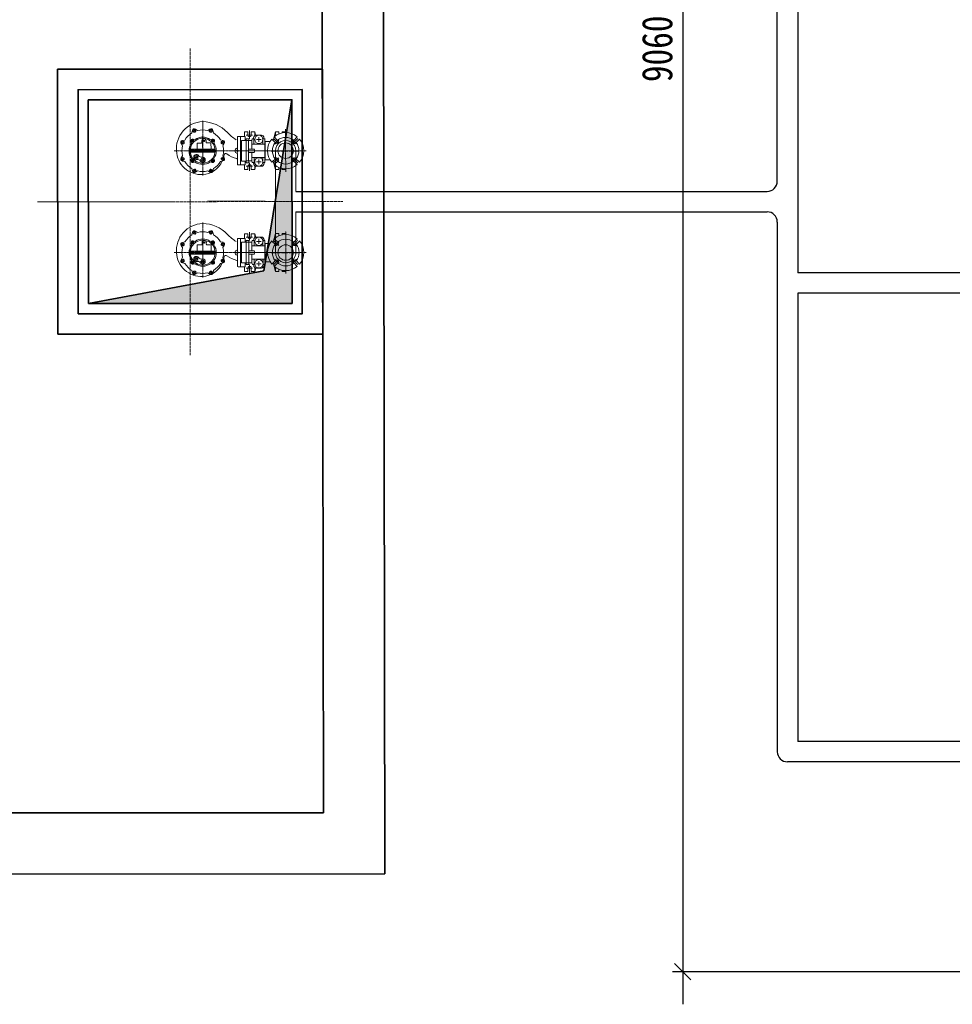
# Model space of a CAD drawing. Header units: millimetres. Extents: x 2842173 to 10151342, y -218675 to 375325.
# Tile 58 of 105: x 2851903 to 2856480, y 199435 to 204268. Entities that reach past the tile are written whole.
import ezdxf

# ---------------------------------------------------------------- set-up
doc = ezdxf.new("R2010")
doc.units = ezdxf.units.MM
for name, pattern in [('CENTER', [50.8, 31.75, -6.35, 6.35, -6.35]), ('EB_DASHDOT_1_1_1_1_1_1_1_1_1_1_1_1_1', [16, 13, -1, 1, -1]), ('EB_DASHDOT_1_1_1_1_1_1_1_1_1_1_1_1_1_1_1_1_1_1_1_1', [16, 13, -1, 1, -1]), ('点画线', [18, 12, -2, 2, -2])]:
    doc.linetypes.add(name, pattern=pattern)
doc.layers.get('Defpoints').update_dxf_attribs({"color": 255})
for name, color, linetype, lineweight in [('L1', 7, 'Continuous', 18), ('L2', 7, 'EB_DASHDOT_1_1_1_1_1_1_1_1_1_1_1_1_1_1_1_1_1_1_1_1', 0), ('L3', 3, 'EB_DASHDOT_1_1_1_1_1_1_1_1_1_1_1_1_1_1_1_1_1_1_1_1', 0), ('L6', 1, 'Continuous', 18), ('中心线', 1, 'CENTER', 25), ('中心线层', 1, '点画线', 18), ('粗实线层', 7, 'Continuous', 35), ('粗实线层_1', 7, 'Continuous', 35), ('金属管件', 2, 'Continuous', 18)]:
    doc.layers.add(name, color=color, linetype=linetype, lineweight=lineweight)
doc.styles.add('宋体', font='txt', dxfattribs={"width": 0.8})
doc.dimstyles.new('新', dxfattribs={"dimtxt": 150, "dimasz": 80, "dimexe": 50, "dimexo": 100, "dimgap": 50, "dimtad": 1, "dimdec": 0, "dimtxsty": '宋体', "dimblk": 'OBLIQUE', "dimcen": 2.5, "dimdle": 160, "dimclrd": 3, "dimadec": 0, "dimazin": 0, "dimtfac": 1, "dimtdec": 0, "dimtmove": 1, "dimatfit": 3, "dimfxl": 1, "dimtolj": 1, "dimarcsym": 0})

# ---------------------------------------------------------------- blocks, each defined once
blk = doc.blocks.new('*X37')
at = {"layer": '粗实线层'}
blk.add_hatch(color=256, dxfattribs=at).paths.add_polyline_path([(-1000, -1000), (-1000, -118.2), (-1000, 0), (0, 0), (-839.4, -138.5)], flags=0)
at = {"layer": '中心线层'}
for p, q in [((-500, -1249.5), (-500, 249.5)), ((-1253.4, -500), (253.4, -500))]:
    blk.add_line(p, q, dxfattribs=at)
at = {"layer": '粗实线层'}
for p, q in [((-839.4, -138.5), (0, 0)), ((-1000, -1000), (-839.4, -138.5))]:
    blk.add_line(p, q, dxfattribs=at)
for points in [[(-1150, -1150), (-1150, 150), (150, 150), (150, -1150), (-1150, -1150)], [(-1050, -1050), (-1050, 50), (50, 50), (50, -1050), (-1050, -1050)], [(-1000, -1000), (-1000, 0), (0, 0), (0, -1000), (-1000, -1000)]]:
    blk.add_lwpolyline(points, dxfattribs=at)
blk = doc.blocks.new('*X42')
at = {"layer": 'L1'}
blk.add_lwpolyline([(-1, -18), (3.8, -12), (1.1, -5.1), (-6.6, -4.2), (-11.5, -10.2), (-8.7, -17.1), (-1, -18)], dxfattribs=at)
blk.add_circle((-3.8, -11.1), 6.54, dxfattribs=at)
at = {"layer": 'L3'}
for p, q in [((3.3, -8.2), (-11, -14)), ((-0.7, -18.8), (-7.1, -2.9))]:
    blk.add_line(p, q, dxfattribs=at)
blk = doc.blocks.new('*X41')
at = {"layer": 'L1'}
blk.add_blockref('*X42', (11.5, 18.8), dxfattribs=at)
blk = doc.blocks.new('*X44')
at = {"layer": 'L1'}
blk.add_lwpolyline([(12, -13.4), (11.2, -5.8), (4.4, -2.9), (-1.7, -7.6), (-0.9, -15.3), (5.9, -18.2), (12, -13.4)], dxfattribs=at)
blk.add_circle((5.1, -10.5), 6.54, dxfattribs=at)
at = {"layer": 'L3'}
for p, q in [((12.8, -13.8), (-3, -7.1)), ((8.1, -3.5), (2.1, -17.7))]:
    blk.add_line(p, q, dxfattribs=at)
blk = doc.blocks.new('*X43')
at = {"layer": 'L1'}
blk.add_blockref('*X44', (-5.2, 21.4), dxfattribs=at)
blk = doc.blocks.new('*X46')
at = {"layer": 'L1'}
blk.add_lwpolyline([(18, -1), (12, 3.8), (5.1, 1.1), (4.2, -6.6), (10.2, -11.5), (17.1, -8.7), (18, -1)], dxfattribs=at)
blk.add_circle((11.1, -3.8), 6.54, dxfattribs=at)
at = {"layer": 'L3'}
for p, q in [((8.2, 3.3), (14, -11)), ((18.8, -0.7), (2.9, -7.1))]:
    blk.add_line(p, q, dxfattribs=at)
blk = doc.blocks.new('*X45')
at = {"layer": 'L1'}
blk.add_blockref('*X46', (-18.8, 11.5), dxfattribs=at)
blk = doc.blocks.new('*X48')
at = {"layer": 'L1'}
blk.add_lwpolyline([(13.4, 12), (5.8, 11.2), (2.9, 4.4), (7.6, -1.7), (15.3, -0.9), (18.2, 5.9), (13.4, 12)], dxfattribs=at)
blk.add_circle((10.5, 5.1), 6.54, dxfattribs=at)
at = {"layer": 'L3'}
for p, q in [((3.5, 8.1), (17.7, 2.1)), ((13.8, 12.8), (7.1, -3))]:
    blk.add_line(p, q, dxfattribs=at)
blk = doc.blocks.new('*X47')
at = {"layer": 'L1'}
blk.add_blockref('*X48', (-21.4, -5.2), dxfattribs=at)
blk = doc.blocks.new('*X50')
at = {"layer": 'L1'}
blk.add_lwpolyline([(-13.4, -12), (-5.8, -11.2), (-2.9, -4.4), (-7.6, 1.7), (-15.3, 0.9), (-18.2, -5.9), (-13.4, -12)], dxfattribs=at)
blk.add_circle((-10.5, -5.1), 6.54, dxfattribs=at)
at = {"layer": 'L3'}
for p, q in [((-13.8, -12.8), (-7.1, 3)), ((-3.5, -8.1), (-17.7, -2.1))]:
    blk.add_line(p, q, dxfattribs=at)
blk = doc.blocks.new('*X49')
at = {"layer": 'L1'}
blk.add_blockref('*X50', (21.4, 5.2), dxfattribs=at)
blk = doc.blocks.new('*X52')
at = {"layer": 'L1'}
blk.add_lwpolyline([(-18, 1), (-12, -3.8), (-5.1, -1.1), (-4.2, 6.6), (-10.2, 11.5), (-17.1, 8.7), (-18, 1)], dxfattribs=at)
blk.add_circle((-11.1, 3.8), 6.54, dxfattribs=at)
at = {"layer": 'L3'}
for p, q in [((-18.8, 0.7), (-2.9, 7.1)), ((-8.2, -3.3), (-14, 11))]:
    blk.add_line(p, q, dxfattribs=at)
blk = doc.blocks.new('*X51')
at = {"layer": 'L1'}
blk.add_blockref('*X52', (18.8, -11.5), dxfattribs=at)
blk = doc.blocks.new('*X54')
at = {"layer": 'L1'}
blk.add_lwpolyline([(-12, 13.4), (-11.2, 5.8), (-4.4, 2.9), (1.7, 7.6), (0.9, 15.3), (-5.9, 18.2), (-12, 13.4)], dxfattribs=at)
blk.add_circle((-5.1, 10.5), 6.54, dxfattribs=at)
at = {"layer": 'L3'}
for p, q in [((-12.8, 13.8), (3, 7.1)), ((-8.1, 3.5), (-2.1, 17.7))]:
    blk.add_line(p, q, dxfattribs=at)
blk = doc.blocks.new('*X53')
at = {"layer": 'L1'}
blk.add_blockref('*X54', (5.2, -21.4), dxfattribs=at)
blk = doc.blocks.new('*X56')
at = {"layer": 'L1'}
blk.add_lwpolyline([(1, 18), (-3.8, 12), (-1.1, 5.1), (6.6, 4.2), (11.5, 10.2), (8.7, 17.1), (1, 18)], dxfattribs=at)
blk.add_circle((3.8, 11.1), 6.54, dxfattribs=at)
at = {"layer": 'L3'}
for p, q in [((-3.3, 8.2), (11, 14)), ((0.7, 18.8), (7.1, 2.9))]:
    blk.add_line(p, q, dxfattribs=at)
blk = doc.blocks.new('*X55')
at = {"layer": 'L1'}
blk.add_blockref('*X56', (-11.5, -18.8), dxfattribs=at)
blk = doc.blocks.new('*X40')
at = {"layer": 'L1'}
for p, q in [((121.9, -4.9), (52.3, -4.9)), ((52.3, -4.9), (52.3, -17.5)), ((54.8, -20.1), (106.9, -20.1)), ((121.9, -4.9), (191.6, -4.9)), ((179.5, -20.1), (136.9, -20.1)), ((179.5, -20.1), (189.1, -20.1)), ((191.6, -4.9), (191.6, -17.5)), ((69.2, -103.1), (71.6, -91.1)), ((97.3, -91.5), (87.2, -84.7)), ((146.5, -91.5), (156.7, -84.7)), ((174.6, -103.1), (172.3, -91.1)), ((34.4, -137.9), (22.4, -140.3)), ((209.5, -137.9), (221.4, -140.3)), ((22.8, -166), (16, -155.9)), ((221.1, -166), (227.9, -155.9)), ((22.8, -215.3), (16, -225.4)), ((34.4, -243.4), (22.4, -241)), ((209.5, -243.4), (221.4, -241)), ((221.1, -215.3), (227.9, -225.4)), ((69.2, -278.2), (71.6, -290.1)), ((97.3, -289.8), (87.2, -296.6)), ((146.5, -289.8), (156.7, -296.6)), ((174.6, -278.2), (172.3, -290.1))]:
    blk.add_line(p, q, dxfattribs=at)
blk.add_circle((121.9, -20.1), 3.38, dxfattribs=at)
for centre, radius, start, end in [((54.8, -17.5), 2.53, 180, 270), ((79.7, -24.3), 4.22, 11.4108, 71.9104), ((194.8, -1.1), 113.2, 191.4108, 218.8259), ((106.9, -22.6), 2.53, 9.5941, 90), ((121.9, -20.1), 12.7, 189.5941, 350.4059), ((136.9, -22.6), 2.53, 90, 170.4059), ((380.7, 107.8), 244.9, 213.2996, 226.284), ((189.1, -17.5), 2.53, 270, 360), ((117, -196.9), 112.3, 114.241, 176.624), ((81.5, -93.1), 10.1, 56.2349, 168.7651), ((117, -196.9), 112.3, 98.0835, 103.2099), ((121.9, -190.6), 102.2, 76.0551, 103.9449), ((100.1, -77.3), 8.44, 278.0835, 38.8259), ((162.3, -93.1), 10.1, 11.2349, 123.7651), ((92.4, -193.7), 172.3, 1.0468, 46.284), ((24.4, -150.2), 10.1, 101.2349, 213.7651), ((121.9, -190.6), 102.2, 121.0551, 148.9449), ((121.9, -190.6), 102.2, 31.0551, 58.9449), ((219.4, -150.2), 10.1, 326.2349, 78.7651), ((127.2, -197.1), 122.4, 176.7838, 267.3846), ((121.9, -190.6), 102.2, 166.0551, 193.9449), ((130.8, -185.8), 134, 264.9439, 357.8179), ((121.9, -190.6), 102.2, 346.0551, 13.9449), ((24.4, -231), 10.1, 146.2349, 258.7651), ((219.4, -231), 10.1, 281.2349, 33.7651), ((121.9, -190.6), 102.2, 211.0551, 238.9449), ((121.9, -190.6), 102.2, 256.0551, 283.9449), ((121.9, -190.6), 102.2, 301.0551, 328.9449), ((81.5, -288.2), 10.1, 191.2349, 303.7651), ((162.3, -288.2), 10.1, 236.2349, 348.7651)]:
    blk.add_arc(centre, radius, start, end, dxfattribs=at)
at = {"layer": 'L3'}
for p, q in [((112.5, -20.1), (132.8, -20.1)), ((121.9, 0), (121.9, -330.5)), ((0, -190.6), (270.4, -190.6))]:
    blk.add_line(p, q, dxfattribs=at)
at = {"layer": 'L6'}
for name, p in [('*X41', (74, -100.7)), ('*X49', (151.6, -93.2)), ('*X43', (24.5, -160.9)), ('*X51', (211.8, -142.8)), ('*X45', (32, -238.5)), ('*X53', (219.4, -220.4)), ('*X47', (92.2, -288.1)), ('*X55', (169.8, -280.5))]:
    blk.add_blockref(name, p, dxfattribs=at)
blk = doc.blocks.new('*X39')
at = {"layer": 'L6'}
blk.add_blockref('*X40', (0, 0), dxfattribs=at)
blk = doc.blocks.new('*X58')
at = {"layer": 'L1'}
blk.add_lwpolyline([(4.7, 13.2), (6.8, 7.6), (1.8, 2.6), (-3.8, 4.8), (-6, 10.4), (-0.9, 15.4), (4.7, 13.2)], dxfattribs=at)
blk.add_circle((0.4, 9), 5.49, dxfattribs=at)
at = {"layer": 'L3'}
for p, q in [((5.3, 13.9), (-4.3, 4.3)), ((-3.8, 13.3), (4.7, 4.7))]:
    blk.add_line(p, q, dxfattribs=at)
blk = doc.blocks.new('*X59')
at = {"layer": 'L1'}
blk.add_lwpolyline([(13.2, -4.7), (7.6, -6.8), (2.6, -1.8), (4.8, 3.8), (10.4, 6), (15.4, 0.9), (13.2, -4.7)], dxfattribs=at)
blk.add_circle((9, -0.4), 5.49, dxfattribs=at)
at = {"layer": 'L3'}
for p, q in [((13.9, -5.3), (4.3, 4.3)), ((13.3, 3.8), (4.7, -4.7))]:
    blk.add_line(p, q, dxfattribs=at)
blk = doc.blocks.new('*X62')
at = {"layer": 'L1'}
blk.add_lwpolyline([(12.7, 6.1), (10.2, 0.6), (3.1, 0.6), (0.7, 6.1), (3.1, 11.6), (10.3, 11.5), (12.7, 6.1)], dxfattribs=at)
blk.add_circle((6.7, 6.1), 5.49, dxfattribs=at)
at = {"layer": 'L3'}
for p, q in [((13.6, 6), (0, 6.1)), ((6.7, 12.1), (6.7, 0))]:
    blk.add_line(p, q, dxfattribs=at)
blk = doc.blocks.new('*X63')
at = {"layer": 'L1'}
blk.add_lwpolyline([(12.7, 6.1), (10.2, 0.6), (3.1, 0.6), (0.7, 6.1), (3.1, 11.6), (10.3, 11.5), (12.7, 6.1)], dxfattribs=at)
blk.add_circle((6.7, 6.1), 5.49, dxfattribs=at)
at = {"layer": 'L3'}
for p, q in [((13.6, 6), (0, 6.1)), ((6.7, 12.1), (6.7, 0))]:
    blk.add_line(p, q, dxfattribs=at)
blk = doc.blocks.new('*X61')
at = {"layer": 'L1'}
for p, q in [((-15.2, -3.4), (-15.2, -112.3)), ((-11.8, 0), (-3.4, 0)), ((-10.6, -95.4), (-10.6, -19.8)), ((-10.1, -18.2), (-5.2, -18.2)), ((-4.6, -95.4), (-4.6, -19.8)), ((0, -3.4), (0, -112.3)), ((-10.6, -50.9), (-4.6, -50.9)), ((-11.8, -115.7), (-3.4, -115.7)), ((-10, -97.1), (-5, -97.1))]:
    blk.add_line(p, q, dxfattribs=at)
for centre, radius, start, end in [((-11.8, -3.4), 3.38, 90, 180), ((-12.2, -19.8), 1.69, 0, 90), ((-3, -19.8), 1.69, 90, 180), ((-3.4, -3.4), 3.38, 0, 90), ((-12.2, -95.4), 1.69, 270, 0), ((-3, -95.4), 1.69, 180, 270), ((-11.8, -112.3), 3.38, 180, 270), ((-3.4, -112.3), 3.38, 270, 0)]:
    blk.add_arc(centre, radius, start, end, dxfattribs=at)
for name, p in [('*X62', (-14.3, -13.2)), ('*X63', (-14.3, -114.6))]:
    blk.add_blockref(name, p, dxfattribs=at)
blk = doc.blocks.new('*X60')
at = {"layer": 'L1'}
blk.add_blockref('*X61', (0, 115.7), dxfattribs=at)
blk = doc.blocks.new('*X64')
at = {"layer": 'L1'}
blk.add_lwpolyline([(-4.7, -13.2), (-6.8, -7.6), (-1.8, -2.6), (3.8, -4.8), (6, -10.4), (0.9, -15.4), (-4.7, -13.2)], dxfattribs=at)
blk.add_circle((-0.4, -9), 5.49, dxfattribs=at)
at = {"layer": 'L3'}
for p, q in [((-5.3, -13.9), (4.3, -4.3)), ((3.8, -13.3), (-4.7, -4.7))]:
    blk.add_line(p, q, dxfattribs=at)
blk = doc.blocks.new('*X65')
at = {"layer": 'L1'}
blk.add_lwpolyline([(-13.2, 4.7), (-7.6, 6.8), (-2.6, 1.8), (-4.8, -3.8), (-10.4, -6), (-15.4, -0.9), (-13.2, 4.7)], dxfattribs=at)
blk.add_circle((-9, 0.4), 5.49, dxfattribs=at)
at = {"layer": 'L3'}
for p, q in [((-13.9, 5.3), (-4.3, -4.3)), ((-13.3, -3.8), (-4.7, 4.7))]:
    blk.add_line(p, q, dxfattribs=at)
blk = doc.blocks.new('*X57')
at = {"layer": 'L1'}
for p, q in [((-124.8, 106.7), (-127.1, 116.8)), ((-106.9, 124.7), (-117, 126.9)), ((-77.2, 127.2), (-62, 127.2)), ((-77.2, 110.3), (-77.2, 127.2)), ((-62, 110.3), (-62, 127.2)), ((-62, 110.3), (-31.6, 110.3)), ((-32.2, 124.7), (-22.1, 126.9)), ((-31.6, 89.7), (-31.6, 110.3)), ((-14.3, 106.7), (-12, 116.8)), ((-31.6, 63.5), (-31.6, 42.8)), ((-20.6, 87.1), (-29, 87.1)), ((-20.6, 66), (-29, 66)), ((-124.8, 32), (-127.1, 22)), ((-106.9, 14.1), (-117, 11.9)), ((-77.2, 42.8), (-77.2, 11.5)), ((-77.2, 11.5), (-62, 11.5)), ((-62, 42.8), (-31.6, 42.8)), ((-62, 42.8), (-62, 11.5)), ((-32.2, 14.1), (-22.1, 11.9)), ((-14.3, 32), (-12, 22))]:
    blk.add_line(p, q, dxfattribs=at)
for centre, radius in [((-69.6, 69.4), 61.2), ((-113.5, 69.4), 7.6), ((-20.6, 76.6), 3.34), ((-100.6, 38.3), 7.6)]:
    blk.add_circle(centre, radius, dxfattribs=at)
for centre, radius, start, end in [((-69.6, 69.4), 66.7, 145.9454, 214.0546), ((-118.8, 118.7), 8.44, 77.4914, 192.5086), ((-69.6, 69.4), 66.7, 55.9454, 124.0546), ((-20.3, 118.7), 8.44, 347.4914, 102.5086), ((-69.6, 69.4), 66.7, 325.9454, 34.0546), ((-113.5, 69.4), 12.7, 347.8503, 237.1497), ((-129.5, 44.6), 16.9, 347.8503, 57.1497), ((-100.6, 38.3), 12.7, 167.8503, 57.1497), ((-84.6, 63.2), 16.9, 167.8503, 237.1497), ((-29, 89.7), 2.53, 180, 270), ((-29, 63.5), 2.53, 90, 180), ((-20.6, 76.6), 10.6, 270, 90), ((-118.8, 20.1), 8.44, 167.4914, 282.5086), ((-69.6, 69.4), 66.7, 235.9454, 304.0546), ((-20.3, 20.1), 8.44, 257.4914, 12.5086)]:
    blk.add_arc(centre, radius, start, end, dxfattribs=at)
at = {"layer": 'L3'}
for p, q in [((-69.6, 0), (-69.6, 138.2)), ((0, 69.4), (-139.2, 69.4)), ((-16.3, 76.6), (-25.2, 76.6)), ((-20.6, 72.1), (-20.6, 81.4)), ((-91.6, 47.3), (-110.2, 28.7))]:
    blk.add_line(p, q, dxfattribs=at)
for start, end in [(166.1138, 193.6433), (211.4573, 239.066)]:
    blk.add_arc((-69.6, 69.4), 43.9, start, end, dxfattribs=at)
at = {"layer": 'L1'}
for name, p in [('*X65', (-109.8, 118.2)), ('*X58', (-20.7, 109.6)), ('*X64', (-118.4, 29.2)), ('*X59', (-29.3, 20.6))]:
    blk.add_blockref(name, p, dxfattribs=at)
at = {"layer": 'L3'}
blk.add_blockref('*X60', (-62, 11.5), dxfattribs=at)
blk = doc.blocks.new('*X66')
at = {"layer": 'L1'}
for p, q in [((-139.3, -9.9), (-120.3, -9.9)), ((-139.3, -9.9), (-139.3, -32.5)), ((-139.3, -32.5), (0, -32.5)), ((-120.3, -5.2), (-19, -5.2)), ((-120.3, -5.2), (-69.7, -5.2)), ((-120.3, -5.2), (-120.3, -28.3)), ((-120.3, -28.3), (-19, -28.3)), ((-19, -5.2), (-19, -28.3)), ((-19, -9.9), (0, -9.9)), ((0, -9.9), (0, -32.5))]:
    blk.add_line(p, q, dxfattribs=at)
at = {"layer": 'L3'}
blk.add_line((-69.7, 0), (-69.7, -38.9), dxfattribs=at)
blk = doc.blocks.new('*X70')
at = {"layer": 'L1'}
for p, q in [((-154.8, -62.5), (-174, -43.4)), ((-143.5, -51.2), (-162.6, -32)), ((-68.2, -51.2), (-49.1, -32)), ((-56.9, -62.5), (-37.7, -43.4)), ((-198.7, -117), (-198.7, -100.2)), ((-194.5, -100.2), (-198.7, -100.2)), ((-198.7, -117), (-192.9, -117)), ((-198.7, -150.8), (-198.7, -133.9)), ((-198.7, -133.9), (-187.8, -133.9)), ((-154.8, -137.8), (-174, -156.9)), ((-56.9, -137.8), (-37.7, -156.9)), ((-13, -133.9), (-23.9, -133.9)), ((-13, -117), (-18.8, -117)), ((-13, -100.2), (-17.2, -100.2)), ((-17.2, -100.2), (-13, -100.2)), ((-13, -117), (-13, -100.2)), ((-13, -150.8), (-13, -133.9)), ((-198.7, -150.8), (-156.5, -162.1)), ((-198.7, -150.8), (-178.6, -150.8)), ((-143.5, -149.1), (-162.6, -168.3)), ((-150.6, -202.2), (-150.6, -176.7)), ((-68.2, -149.1), (-49.1, -168.3)), ((-61.1, -202.2), (-61.1, -176.7)), ((-13, -150.8), (-55.2, -162.1)), ((-13, -150.8), (-33.1, -150.8)), ((-181.8, -219.2), (-181.8, -244.6)), ((-169.2, -206.6), (-165, -206.6)), ((-46.7, -206.6), (-42.5, -206.6)), ((-29.8, -219.2), (-29.8, -244.6)), ((-198.7, -252.2), (-181.5, -247.5)), ((-198.7, -252.2), (-179.3, -252.2)), ((-198.7, -269), (-198.7, -252.2)), ((-198.7, -269), (-181.8, -269)), ((-198.7, -302.8), (-198.7, -285.9)), ((-198.7, -285.9), (-181.8, -285.9)), ((-169.2, -257.2), (-165, -257.2)), ((-165, -280.9), (-165, -294.4)), ((-165, -280.9), (-156.5, -280.9)), ((-55.2, -280.9), (-46.7, -280.9)), ((-46.7, -257.2), (-42.5, -257.2)), ((-46.7, -280.9), (-46.7, -294.4)), ((-13, -252.2), (-32.4, -252.2)), ((-13, -252.2), (-30.2, -247.5)), ((-13, -269), (-29.8, -269)), ((-13, -285.9), (-29.8, -285.9)), ((-13, -269), (-13, -252.2)), ((-13, -302.8), (-13, -285.9)), ((-198.7, -302.8), (-175.5, -302.8)), ((-165, -294.4), (-46.7, -294.4)), ((-13, -302.8), (-36.2, -302.8))]:
    blk.add_line(p, q, dxfattribs=at)
for centre, radius in [((-105.8, -100.2), 38), ((-160.7, -232), 20.3), ((-50.6, -231.9), 20.3)]:
    blk.add_circle(centre, radius, dxfattribs=at)
for centre, radius, start, end in [((-105.8, -100.2), 88.7, 140.191, 219.809), ((-105.8, -100.2), 88.7, 50.191, 129.809), ((-105.8, -100.2), 65.4, 52.0411, 127.9589), ((-105.8, -100.2), 88.7, 320.191, 39.809), ((-105.8, -100.2), 65.4, 142.0411, 217.9589), ((-149.1, -56.9), 8.02, 225, 45), ((-62.6, -56.9), 8.02, 135, 315), ((-105.8, -100.2), 65.4, 322.0411, 37.9589), ((-149.1, -143.4), 8.02, 315, 135), ((-62.6, -143.4), 8.02, 45, 225), ((-105.8, -100.2), 88.7, 230.191, 309.809), ((-105.8, -100.2), 65.4, 232.0411, 307.9589), ((-169.2, -219.2), 12.7, 90, 180), ((-42.5, -219.2), 12.7, 0, 90), ((-169.2, -244.6), 12.7, 180, 270), ((-181.8, -277.5), 8.44, 270, 90), ((-42.5, -244.6), 12.7, 270, 360), ((-29.8, -277.5), 8.44, 90, 270)]:
    blk.add_arc(centre, radius, start, end, dxfattribs=at)
at = {"layer": 'L3'}
for p, q in [((-140.2, -65.8), (-165.6, -40.4)), ((-105.8, 0), (-105.8, -310.5)), ((-71.5, -65.8), (-46.1, -40.4)), ((-209, -100.2), (0, -100.2)), ((-140.2, -134.5), (-165.6, -159.9)), ((-71.5, -134.5), (-46.1, -159.9)), ((-172.6, -231.9), (-149.5, -231.9)), ((-160.7, -219.9), (-160.7, -244)), ((-39.1, -231.9), (-62.2, -231.9)), ((-51, -219.9), (-51, -244)), ((-205.3, -277.5), (-165, -277.5)), ((-181.8, -262.6), (-181.8, -293.7)), ((-6.3, -277.5), (-46.7, -277.5)), ((-29.8, -262.6), (-29.8, -293.7))]:
    blk.add_line(p, q, dxfattribs=at)
for start, end in [(122.3941, 146.4246), (32.3941, 56.4246), (212.3941, 236.4246), (302.3941, 326.4246)]:
    blk.add_arc((-105.8, -100.2), 61.2, start, end, dxfattribs=at)
blk = doc.blocks.new('*X69')
at = {"layer": 'L1'}
blk.add_blockref('*X70', (0, 0), dxfattribs=at)
blk = doc.blocks.new('*X68')
at = {"layer": 'L6'}
blk.add_blockref('*X69', (0, 0), dxfattribs=at)
blk = doc.blocks.new('*X67')
at = {"layer": 'L6'}
blk.add_blockref('*X68', (0, 0), dxfattribs=at)
blk = doc.blocks.new('*X38')
at = {"layer": 'L1', "color": 3, "linetype": 'Continuous', "lineweight": 18}
for p, q in [((-34.5, -101.3), (-58.6, -103)), ((59.6, -103), (-58.6, -103)), ((-58.6, -111.5), (-58.6, -103)), ((-58.6, -111.5), (-35, -111.5)), ((-35, -101.3), (35, -101.3)), ((-32.9, -165.5), (-32.9, -103)), ((32.9, -165.5), (32.9, -103)), ((35, -101.3), (59.1, -103)), ((35.5, -111.5), (59.1, -111.5)), ((59.1, -111.5), (59.1, -103)), ((-58.6, -155.4), (-35, -155.4)), ((-58.6, -163.8), (-58.6, -155.4)), ((-58.6, -163.8), (-50.2, -165.5)), ((-50.2, -165.5), (-7.9, -165.5)), ((-50.2, -194.2), (-50.2, -165.5)), ((51.2, -181.6), (-50.2, -181.6)), ((-8.4, -181.6), (-8.4, -152.6)), ((5.8, -152.6), (-5.3, -152.6)), ((8.4, -181.6), (8.4, -152.6)), ((8.4, -165.5), (50.7, -165.5)), ((35.5, -155.4), (59.1, -155.4)), ((59.1, -163.8), (50.7, -165.5)), ((50.7, -194.2), (50.7, -165.5)), ((59.1, -163.8), (59.1, -155.4)), ((-50.2, -194.2), (51.2, -194.2))]:
    blk.add_line(p, q, dxfattribs=at)
for centre, start, end in [((-35.5, -114), 0, 90), ((35.5, -114), 90, 180), ((-35.5, -152.8), 270, 0), ((35.5, -152.8), 180, 270)]:
    blk.add_arc(centre, 2.53, start, end, dxfattribs=at)
at = {"layer": 'L3', "color": 2, "linetype": 'EB_DASHDOT_1_1_1_1_1_1_1_1_1_1_1_1_1', "lineweight": 0}
blk.add_line((0, -203.6), (0, -92.6), dxfattribs=at)
at = {"layer": '中心线'}
blk.add_line((0, -72.2), (0, 61.8), dxfattribs=at)
at = {"layer": 'L1'}
blk.add_blockref('*X66', (69.7, -189), dxfattribs=at)
at = {"layer": 'L2'}
blk.add_blockref('*X39', (-121.9, -216.6), dxfattribs=at)
at = {"layer": 'L3'}
blk.add_blockref('*X57', (69.6, -476.7), dxfattribs=at)
at = {"layer": 'L6'}
blk.add_blockref('*X67', (105.8, 100.2), dxfattribs=at)
blk = doc.blocks.new('*X75')
at = {"layer": 'L1'}
blk.add_lwpolyline([(-1, -18), (3.8, -12), (1.1, -5.1), (-6.6, -4.2), (-11.5, -10.2), (-8.7, -17.1), (-1, -18)], dxfattribs=at)
blk.add_circle((-3.8, -11.1), 6.54, dxfattribs=at)
at = {"layer": 'L3'}
for p, q in [((3.3, -8.2), (-11, -14)), ((-0.7, -18.8), (-7.1, -2.9))]:
    blk.add_line(p, q, dxfattribs=at)
blk = doc.blocks.new('*X74')
at = {"layer": 'L1'}
blk.add_blockref('*X75', (11.5, 18.8), dxfattribs=at)
blk = doc.blocks.new('*X77')
at = {"layer": 'L1'}
blk.add_lwpolyline([(12, -13.4), (11.2, -5.8), (4.4, -2.9), (-1.7, -7.6), (-0.9, -15.3), (5.9, -18.2), (12, -13.4)], dxfattribs=at)
blk.add_circle((5.1, -10.5), 6.54, dxfattribs=at)
at = {"layer": 'L3'}
for p, q in [((12.8, -13.8), (-3, -7.1)), ((8.1, -3.5), (2.1, -17.7))]:
    blk.add_line(p, q, dxfattribs=at)
blk = doc.blocks.new('*X76')
at = {"layer": 'L1'}
blk.add_blockref('*X77', (-5.2, 21.4), dxfattribs=at)
blk = doc.blocks.new('*X79')
at = {"layer": 'L1'}
blk.add_lwpolyline([(18, -1), (12, 3.8), (5.1, 1.1), (4.2, -6.6), (10.2, -11.5), (17.1, -8.7), (18, -1)], dxfattribs=at)
blk.add_circle((11.1, -3.8), 6.54, dxfattribs=at)
at = {"layer": 'L3'}
for p, q in [((8.2, 3.3), (14, -11)), ((18.8, -0.7), (2.9, -7.1))]:
    blk.add_line(p, q, dxfattribs=at)
blk = doc.blocks.new('*X78')
at = {"layer": 'L1'}
blk.add_blockref('*X79', (-18.8, 11.5), dxfattribs=at)
blk = doc.blocks.new('*X81')
at = {"layer": 'L1'}
blk.add_lwpolyline([(13.4, 12), (5.8, 11.2), (2.9, 4.4), (7.6, -1.7), (15.3, -0.9), (18.2, 5.9), (13.4, 12)], dxfattribs=at)
blk.add_circle((10.5, 5.1), 6.54, dxfattribs=at)
at = {"layer": 'L3'}
for p, q in [((3.5, 8.1), (17.7, 2.1)), ((13.8, 12.8), (7.1, -3))]:
    blk.add_line(p, q, dxfattribs=at)
blk = doc.blocks.new('*X80')
at = {"layer": 'L1'}
blk.add_blockref('*X81', (-21.4, -5.2), dxfattribs=at)
blk = doc.blocks.new('*X83')
at = {"layer": 'L1'}
blk.add_lwpolyline([(-13.4, -12), (-5.8, -11.2), (-2.9, -4.4), (-7.6, 1.7), (-15.3, 0.9), (-18.2, -5.9), (-13.4, -12)], dxfattribs=at)
blk.add_circle((-10.5, -5.1), 6.54, dxfattribs=at)
at = {"layer": 'L3'}
for p, q in [((-13.8, -12.8), (-7.1, 3)), ((-3.5, -8.1), (-17.7, -2.1))]:
    blk.add_line(p, q, dxfattribs=at)
blk = doc.blocks.new('*X82')
at = {"layer": 'L1'}
blk.add_blockref('*X83', (21.4, 5.2), dxfattribs=at)
blk = doc.blocks.new('*X85')
at = {"layer": 'L1'}
blk.add_lwpolyline([(-18, 1), (-12, -3.8), (-5.1, -1.1), (-4.2, 6.6), (-10.2, 11.5), (-17.1, 8.7), (-18, 1)], dxfattribs=at)
blk.add_circle((-11.1, 3.8), 6.54, dxfattribs=at)
at = {"layer": 'L3'}
for p, q in [((-18.8, 0.7), (-2.9, 7.1)), ((-8.2, -3.3), (-14, 11))]:
    blk.add_line(p, q, dxfattribs=at)
blk = doc.blocks.new('*X84')
at = {"layer": 'L1'}
blk.add_blockref('*X85', (18.8, -11.5), dxfattribs=at)
blk = doc.blocks.new('*X87')
at = {"layer": 'L1'}
blk.add_lwpolyline([(-12, 13.4), (-11.2, 5.8), (-4.4, 2.9), (1.7, 7.6), (0.9, 15.3), (-5.9, 18.2), (-12, 13.4)], dxfattribs=at)
blk.add_circle((-5.1, 10.5), 6.54, dxfattribs=at)
at = {"layer": 'L3'}
for p, q in [((-12.8, 13.8), (3, 7.1)), ((-8.1, 3.5), (-2.1, 17.7))]:
    blk.add_line(p, q, dxfattribs=at)
blk = doc.blocks.new('*X86')
at = {"layer": 'L1'}
blk.add_blockref('*X87', (5.2, -21.4), dxfattribs=at)
blk = doc.blocks.new('*X89')
at = {"layer": 'L1'}
blk.add_lwpolyline([(1, 18), (-3.8, 12), (-1.1, 5.1), (6.6, 4.2), (11.5, 10.2), (8.7, 17.1), (1, 18)], dxfattribs=at)
blk.add_circle((3.8, 11.1), 6.54, dxfattribs=at)
at = {"layer": 'L3'}
for p, q in [((-3.3, 8.2), (11, 14)), ((0.7, 18.8), (7.1, 2.9))]:
    blk.add_line(p, q, dxfattribs=at)
blk = doc.blocks.new('*X88')
at = {"layer": 'L1'}
blk.add_blockref('*X89', (-11.5, -18.8), dxfattribs=at)
blk = doc.blocks.new('*X73')
at = {"layer": 'L1'}
for p, q in [((121.9, -4.9), (52.3, -4.9)), ((52.3, -4.9), (52.3, -17.5)), ((54.8, -20.1), (106.9, -20.1)), ((121.9, -4.9), (191.6, -4.9)), ((179.5, -20.1), (136.9, -20.1)), ((179.5, -20.1), (189.1, -20.1)), ((191.6, -4.9), (191.6, -17.5)), ((69.2, -103.1), (71.6, -91.1)), ((97.3, -91.5), (87.2, -84.7)), ((146.5, -91.5), (156.7, -84.7)), ((174.6, -103.1), (172.3, -91.1)), ((34.4, -137.9), (22.4, -140.3)), ((209.5, -137.9), (221.4, -140.3)), ((22.8, -166), (16, -155.9)), ((221.1, -166), (227.9, -155.9)), ((22.8, -215.3), (16, -225.4)), ((34.4, -243.4), (22.4, -241)), ((209.5, -243.4), (221.4, -241)), ((221.1, -215.3), (227.9, -225.4)), ((69.2, -278.2), (71.6, -290.1)), ((97.3, -289.8), (87.2, -296.6)), ((146.5, -289.8), (156.7, -296.6)), ((174.6, -278.2), (172.3, -290.1))]:
    blk.add_line(p, q, dxfattribs=at)
blk.add_circle((121.9, -20.1), 3.38, dxfattribs=at)
for centre, radius, start, end in [((54.8, -17.5), 2.53, 180, 270), ((79.7, -24.3), 4.22, 11.4108, 71.9104), ((194.8, -1.1), 113.2, 191.4108, 218.8259), ((106.9, -22.6), 2.53, 9.5941, 90), ((121.9, -20.1), 12.7, 189.5941, 350.4059), ((136.9, -22.6), 2.53, 90, 170.4059), ((380.7, 107.8), 244.9, 213.2996, 226.284), ((189.1, -17.5), 2.53, 270, 360), ((117, -196.9), 112.3, 114.241, 176.624), ((81.5, -93.1), 10.1, 56.2349, 168.7651), ((117, -196.9), 112.3, 98.0835, 103.2099), ((121.9, -190.6), 102.2, 76.0551, 103.9449), ((100.1, -77.3), 8.44, 278.0835, 38.8259), ((162.3, -93.1), 10.1, 11.2349, 123.7651), ((92.4, -193.7), 172.3, 1.0468, 46.284), ((24.4, -150.2), 10.1, 101.2349, 213.7651), ((121.9, -190.6), 102.2, 121.0551, 148.9449), ((121.9, -190.6), 102.2, 31.0551, 58.9449), ((219.4, -150.2), 10.1, 326.2349, 78.7651), ((127.2, -197.1), 122.4, 176.7838, 267.3846), ((121.9, -190.6), 102.2, 166.0551, 193.9449), ((130.8, -185.8), 134, 264.9439, 357.8179), ((121.9, -190.6), 102.2, 346.0551, 13.9449), ((24.4, -231), 10.1, 146.2349, 258.7651), ((219.4, -231), 10.1, 281.2349, 33.7651), ((121.9, -190.6), 102.2, 211.0551, 238.9449), ((121.9, -190.6), 102.2, 256.0551, 283.9449), ((121.9, -190.6), 102.2, 301.0551, 328.9449), ((81.5, -288.2), 10.1, 191.2349, 303.7651), ((162.3, -288.2), 10.1, 236.2349, 348.7651)]:
    blk.add_arc(centre, radius, start, end, dxfattribs=at)
at = {"layer": 'L3'}
for p, q in [((112.5, -20.1), (132.8, -20.1)), ((121.9, 0), (121.9, -330.5)), ((0, -190.6), (270.4, -190.6))]:
    blk.add_line(p, q, dxfattribs=at)
at = {"layer": 'L6'}
for name, p in [('*X74', (74, -100.7)), ('*X82', (151.6, -93.2)), ('*X76', (24.5, -160.9)), ('*X84', (211.8, -142.8)), ('*X78', (32, -238.5)), ('*X86', (219.4, -220.4)), ('*X80', (92.2, -288.1)), ('*X88', (169.8, -280.5))]:
    blk.add_blockref(name, p, dxfattribs=at)
blk = doc.blocks.new('*X72')
at = {"layer": 'L6'}
blk.add_blockref('*X73', (0, 0), dxfattribs=at)
blk = doc.blocks.new('*X91')
at = {"layer": 'L1'}
blk.add_lwpolyline([(4.7, 13.2), (6.8, 7.6), (1.8, 2.6), (-3.8, 4.8), (-6, 10.4), (-0.9, 15.4), (4.7, 13.2)], dxfattribs=at)
blk.add_circle((0.4, 9), 5.49, dxfattribs=at)
at = {"layer": 'L3'}
for p, q in [((5.3, 13.9), (-4.3, 4.3)), ((-3.8, 13.3), (4.7, 4.7))]:
    blk.add_line(p, q, dxfattribs=at)
blk = doc.blocks.new('*X92')
at = {"layer": 'L1'}
blk.add_lwpolyline([(13.2, -4.7), (7.6, -6.8), (2.6, -1.8), (4.8, 3.8), (10.4, 6), (15.4, 0.9), (13.2, -4.7)], dxfattribs=at)
blk.add_circle((9, -0.4), 5.49, dxfattribs=at)
at = {"layer": 'L3'}
for p, q in [((13.9, -5.3), (4.3, 4.3)), ((13.3, 3.8), (4.7, -4.7))]:
    blk.add_line(p, q, dxfattribs=at)
blk = doc.blocks.new('*X95')
at = {"layer": 'L1'}
blk.add_lwpolyline([(12.7, 6.1), (10.2, 0.6), (3.1, 0.6), (0.7, 6.1), (3.1, 11.6), (10.3, 11.5), (12.7, 6.1)], dxfattribs=at)
blk.add_circle((6.7, 6.1), 5.49, dxfattribs=at)
at = {"layer": 'L3'}
for p, q in [((13.6, 6), (0, 6.1)), ((6.7, 12.1), (6.7, 0))]:
    blk.add_line(p, q, dxfattribs=at)
blk = doc.blocks.new('*X96')
at = {"layer": 'L1'}
blk.add_lwpolyline([(12.7, 6.1), (10.2, 0.6), (3.1, 0.6), (0.7, 6.1), (3.1, 11.6), (10.3, 11.5), (12.7, 6.1)], dxfattribs=at)
blk.add_circle((6.7, 6.1), 5.49, dxfattribs=at)
at = {"layer": 'L3'}
for p, q in [((13.6, 6), (0, 6.1)), ((6.7, 12.1), (6.7, 0))]:
    blk.add_line(p, q, dxfattribs=at)
blk = doc.blocks.new('*X94')
at = {"layer": 'L1'}
for p, q in [((-15.2, -3.4), (-15.2, -112.3)), ((-11.8, 0), (-3.4, 0)), ((-10.6, -95.4), (-10.6, -19.8)), ((-10.1, -18.2), (-5.2, -18.2)), ((-4.6, -95.4), (-4.6, -19.8)), ((0, -3.4), (0, -112.3)), ((-10.6, -50.9), (-4.6, -50.9)), ((-11.8, -115.7), (-3.4, -115.7)), ((-10, -97.1), (-5, -97.1))]:
    blk.add_line(p, q, dxfattribs=at)
for centre, radius, start, end in [((-11.8, -3.4), 3.38, 90, 180), ((-12.2, -19.8), 1.69, 0, 90), ((-3, -19.8), 1.69, 90, 180), ((-3.4, -3.4), 3.38, 0, 90), ((-12.2, -95.4), 1.69, 270, 0), ((-3, -95.4), 1.69, 180, 270), ((-11.8, -112.3), 3.38, 180, 270), ((-3.4, -112.3), 3.38, 270, 0)]:
    blk.add_arc(centre, radius, start, end, dxfattribs=at)
for name, p in [('*X95', (-14.3, -13.2)), ('*X96', (-14.3, -114.6))]:
    blk.add_blockref(name, p, dxfattribs=at)
blk = doc.blocks.new('*X93')
at = {"layer": 'L1'}
blk.add_blockref('*X94', (0, 115.7), dxfattribs=at)
blk = doc.blocks.new('*X97')
at = {"layer": 'L1'}
blk.add_lwpolyline([(-4.7, -13.2), (-6.8, -7.6), (-1.8, -2.6), (3.8, -4.8), (6, -10.4), (0.9, -15.4), (-4.7, -13.2)], dxfattribs=at)
blk.add_circle((-0.4, -9), 5.49, dxfattribs=at)
at = {"layer": 'L3'}
for p, q in [((-5.3, -13.9), (4.3, -4.3)), ((3.8, -13.3), (-4.7, -4.7))]:
    blk.add_line(p, q, dxfattribs=at)
blk = doc.blocks.new('*X98')
at = {"layer": 'L1'}
blk.add_lwpolyline([(-13.2, 4.7), (-7.6, 6.8), (-2.6, 1.8), (-4.8, -3.8), (-10.4, -6), (-15.4, -0.9), (-13.2, 4.7)], dxfattribs=at)
blk.add_circle((-9, 0.4), 5.49, dxfattribs=at)
at = {"layer": 'L3'}
for p, q in [((-13.9, 5.3), (-4.3, -4.3)), ((-13.3, -3.8), (-4.7, 4.7))]:
    blk.add_line(p, q, dxfattribs=at)
blk = doc.blocks.new('*X90')
at = {"layer": 'L1'}
for p, q in [((-124.8, 106.7), (-127.1, 116.8)), ((-106.9, 124.7), (-117, 126.9)), ((-77.2, 127.2), (-62, 127.2)), ((-77.2, 110.3), (-77.2, 127.2)), ((-62, 110.3), (-62, 127.2)), ((-62, 110.3), (-31.6, 110.3)), ((-32.2, 124.7), (-22.1, 126.9)), ((-31.6, 89.7), (-31.6, 110.3)), ((-14.3, 106.7), (-12, 116.8)), ((-31.6, 63.5), (-31.6, 42.8)), ((-20.6, 87.1), (-29, 87.1)), ((-20.6, 66), (-29, 66)), ((-124.8, 32), (-127.1, 22)), ((-106.9, 14.1), (-117, 11.9)), ((-77.2, 42.8), (-77.2, 11.5)), ((-77.2, 11.5), (-62, 11.5)), ((-62, 42.8), (-31.6, 42.8)), ((-62, 42.8), (-62, 11.5)), ((-32.2, 14.1), (-22.1, 11.9)), ((-14.3, 32), (-12, 22))]:
    blk.add_line(p, q, dxfattribs=at)
for centre, radius in [((-69.6, 69.4), 61.2), ((-113.5, 69.4), 7.6), ((-20.6, 76.6), 3.34), ((-100.6, 38.3), 7.6)]:
    blk.add_circle(centre, radius, dxfattribs=at)
for centre, radius, start, end in [((-69.6, 69.4), 66.7, 145.9454, 214.0546), ((-118.8, 118.7), 8.44, 77.4914, 192.5086), ((-69.6, 69.4), 66.7, 55.9454, 124.0546), ((-20.3, 118.7), 8.44, 347.4914, 102.5086), ((-69.6, 69.4), 66.7, 325.9454, 34.0546), ((-113.5, 69.4), 12.7, 347.8503, 237.1497), ((-129.5, 44.6), 16.9, 347.8503, 57.1497), ((-100.6, 38.3), 12.7, 167.8503, 57.1497), ((-84.6, 63.2), 16.9, 167.8503, 237.1497), ((-29, 89.7), 2.53, 180, 270), ((-29, 63.5), 2.53, 90, 180), ((-20.6, 76.6), 10.6, 270, 90), ((-118.8, 20.1), 8.44, 167.4914, 282.5086), ((-69.6, 69.4), 66.7, 235.9454, 304.0546), ((-20.3, 20.1), 8.44, 257.4914, 12.5086)]:
    blk.add_arc(centre, radius, start, end, dxfattribs=at)
at = {"layer": 'L3'}
for p, q in [((-69.6, 0), (-69.6, 138.2)), ((0, 69.4), (-139.2, 69.4)), ((-16.3, 76.6), (-25.2, 76.6)), ((-20.6, 72.1), (-20.6, 81.4)), ((-91.6, 47.3), (-110.2, 28.7))]:
    blk.add_line(p, q, dxfattribs=at)
for start, end in [(166.1138, 193.6433), (211.4573, 239.066)]:
    blk.add_arc((-69.6, 69.4), 43.9, start, end, dxfattribs=at)
at = {"layer": 'L1'}
for name, p in [('*X98', (-109.8, 118.2)), ('*X91', (-20.7, 109.6)), ('*X97', (-118.4, 29.2)), ('*X92', (-29.3, 20.6))]:
    blk.add_blockref(name, p, dxfattribs=at)
at = {"layer": 'L3'}
blk.add_blockref('*X93', (-62, 11.5), dxfattribs=at)
blk = doc.blocks.new('*X99')
at = {"layer": 'L1'}
for p, q in [((-139.3, -9.9), (-120.3, -9.9)), ((-139.3, -9.9), (-139.3, -32.5)), ((-139.3, -32.5), (0, -32.5)), ((-120.3, -5.2), (-19, -5.2)), ((-120.3, -5.2), (-69.7, -5.2)), ((-120.3, -5.2), (-120.3, -28.3)), ((-120.3, -28.3), (-19, -28.3)), ((-19, -5.2), (-19, -28.3)), ((-19, -9.9), (0, -9.9)), ((0, -9.9), (0, -32.5))]:
    blk.add_line(p, q, dxfattribs=at)
at = {"layer": 'L3'}
blk.add_line((-69.7, 0), (-69.7, -38.9), dxfattribs=at)
blk = doc.blocks.new('*X103')
at = {"layer": 'L1'}
for p, q in [((-154.8, -62.5), (-174, -43.4)), ((-143.5, -51.2), (-162.6, -32)), ((-68.2, -51.2), (-49.1, -32)), ((-56.9, -62.5), (-37.7, -43.4)), ((-198.7, -117), (-198.7, -100.2)), ((-194.5, -100.2), (-198.7, -100.2)), ((-198.7, -117), (-192.9, -117)), ((-198.7, -150.8), (-198.7, -133.9)), ((-198.7, -133.9), (-187.8, -133.9)), ((-154.8, -137.8), (-174, -156.9)), ((-56.9, -137.8), (-37.7, -156.9)), ((-13, -133.9), (-23.9, -133.9)), ((-13, -117), (-18.8, -117)), ((-13, -100.2), (-17.2, -100.2)), ((-17.2, -100.2), (-13, -100.2)), ((-13, -117), (-13, -100.2)), ((-13, -150.8), (-13, -133.9)), ((-198.7, -150.8), (-156.5, -162.1)), ((-198.7, -150.8), (-178.6, -150.8)), ((-143.5, -149.1), (-162.6, -168.3)), ((-150.6, -202.2), (-150.6, -176.7)), ((-68.2, -149.1), (-49.1, -168.3)), ((-61.1, -202.2), (-61.1, -176.7)), ((-13, -150.8), (-55.2, -162.1)), ((-13, -150.8), (-33.1, -150.8)), ((-181.8, -219.2), (-181.8, -244.6)), ((-169.2, -206.6), (-165, -206.6)), ((-46.7, -206.6), (-42.5, -206.6)), ((-29.8, -219.2), (-29.8, -244.6)), ((-198.7, -252.2), (-181.5, -247.5)), ((-198.7, -252.2), (-179.3, -252.2)), ((-198.7, -269), (-198.7, -252.2)), ((-198.7, -269), (-181.8, -269)), ((-198.7, -302.8), (-198.7, -285.9)), ((-198.7, -285.9), (-181.8, -285.9)), ((-169.2, -257.2), (-165, -257.2)), ((-165, -280.9), (-165, -294.4)), ((-165, -280.9), (-156.5, -280.9)), ((-55.2, -280.9), (-46.7, -280.9)), ((-46.7, -257.2), (-42.5, -257.2)), ((-46.7, -280.9), (-46.7, -294.4)), ((-13, -252.2), (-32.4, -252.2)), ((-13, -252.2), (-30.2, -247.5)), ((-13, -269), (-29.8, -269)), ((-13, -285.9), (-29.8, -285.9)), ((-13, -269), (-13, -252.2)), ((-13, -302.8), (-13, -285.9)), ((-198.7, -302.8), (-175.5, -302.8)), ((-165, -294.4), (-46.7, -294.4)), ((-13, -302.8), (-36.2, -302.8))]:
    blk.add_line(p, q, dxfattribs=at)
for centre, radius in [((-105.8, -100.2), 38), ((-160.7, -232), 20.3), ((-50.6, -231.9), 20.3)]:
    blk.add_circle(centre, radius, dxfattribs=at)
for centre, radius, start, end in [((-105.8, -100.2), 88.7, 140.191, 219.809), ((-105.8, -100.2), 88.7, 50.191, 129.809), ((-105.8, -100.2), 65.4, 52.0411, 127.9589), ((-105.8, -100.2), 88.7, 320.191, 39.809), ((-105.8, -100.2), 65.4, 142.0411, 217.9589), ((-149.1, -56.9), 8.02, 225, 45), ((-62.6, -56.9), 8.02, 135, 315), ((-105.8, -100.2), 65.4, 322.0411, 37.9589), ((-149.1, -143.4), 8.02, 315, 135), ((-62.6, -143.4), 8.02, 45, 225), ((-105.8, -100.2), 88.7, 230.191, 309.809), ((-105.8, -100.2), 65.4, 232.0411, 307.9589), ((-169.2, -219.2), 12.7, 90, 180), ((-42.5, -219.2), 12.7, 0, 90), ((-169.2, -244.6), 12.7, 180, 270), ((-181.8, -277.5), 8.44, 270, 90), ((-42.5, -244.6), 12.7, 270, 360), ((-29.8, -277.5), 8.44, 90, 270)]:
    blk.add_arc(centre, radius, start, end, dxfattribs=at)
at = {"layer": 'L3'}
for p, q in [((-140.2, -65.8), (-165.6, -40.4)), ((-105.8, 0), (-105.8, -310.5)), ((-71.5, -65.8), (-46.1, -40.4)), ((-209, -100.2), (0, -100.2)), ((-140.2, -134.5), (-165.6, -159.9)), ((-71.5, -134.5), (-46.1, -159.9)), ((-172.6, -231.9), (-149.5, -231.9)), ((-160.7, -219.9), (-160.7, -244)), ((-39.1, -231.9), (-62.2, -231.9)), ((-51, -219.9), (-51, -244)), ((-205.3, -277.5), (-165, -277.5)), ((-181.8, -262.6), (-181.8, -293.7)), ((-6.3, -277.5), (-46.7, -277.5)), ((-29.8, -262.6), (-29.8, -293.7))]:
    blk.add_line(p, q, dxfattribs=at)
for start, end in [(122.3941, 146.4246), (32.3941, 56.4246), (212.3941, 236.4246), (302.3941, 326.4246)]:
    blk.add_arc((-105.8, -100.2), 61.2, start, end, dxfattribs=at)
blk = doc.blocks.new('*X102')
at = {"layer": 'L1'}
blk.add_blockref('*X103', (0, 0), dxfattribs=at)
blk = doc.blocks.new('*X101')
at = {"layer": 'L6'}
blk.add_blockref('*X102', (0, 0), dxfattribs=at)
blk = doc.blocks.new('*X100')
at = {"layer": 'L6'}
blk.add_blockref('*X101', (0, 0), dxfattribs=at)
blk = doc.blocks.new('*X71')
at = {"layer": 'L1', "color": 3, "linetype": 'Continuous', "lineweight": 18}
for p, q in [((-34.5, -101.3), (-58.6, -103)), ((59.6, -103), (-58.6, -103)), ((-58.6, -111.5), (-58.6, -103)), ((-58.6, -111.5), (-35, -111.5)), ((-35, -101.3), (35, -101.3)), ((-32.9, -165.5), (-32.9, -103)), ((32.9, -165.5), (32.9, -103)), ((35, -101.3), (59.1, -103)), ((35.5, -111.5), (59.1, -111.5)), ((59.1, -111.5), (59.1, -103)), ((-58.6, -155.4), (-35, -155.4)), ((-58.6, -163.8), (-58.6, -155.4)), ((-58.6, -163.8), (-50.2, -165.5)), ((-50.2, -165.5), (-7.9, -165.5)), ((-50.2, -194.2), (-50.2, -165.5)), ((51.2, -181.6), (-50.2, -181.6)), ((-8.4, -181.6), (-8.4, -152.6)), ((5.8, -152.6), (-5.3, -152.6)), ((8.4, -181.6), (8.4, -152.6)), ((8.4, -165.5), (50.7, -165.5)), ((35.5, -155.4), (59.1, -155.4)), ((59.1, -163.8), (50.7, -165.5)), ((50.7, -194.2), (50.7, -165.5)), ((59.1, -163.8), (59.1, -155.4)), ((-50.2, -194.2), (51.2, -194.2))]:
    blk.add_line(p, q, dxfattribs=at)
for centre, start, end in [((-35.5, -114), 0, 90), ((35.5, -114), 90, 180), ((-35.5, -152.8), 270, 0), ((35.5, -152.8), 180, 270)]:
    blk.add_arc(centre, 2.53, start, end, dxfattribs=at)
at = {"layer": 'L3', "color": 2, "linetype": 'EB_DASHDOT_1_1_1_1_1_1_1_1_1_1_1_1_1', "lineweight": 0}
blk.add_line((0, -203.6), (0, -92.6), dxfattribs=at)
at = {"layer": '中心线'}
blk.add_line((0, -72.2), (0, 61.8), dxfattribs=at)
at = {"layer": 'L1'}
blk.add_blockref('*X99', (69.7, -189), dxfattribs=at)
at = {"layer": 'L2'}
blk.add_blockref('*X72', (-121.9, -216.6), dxfattribs=at)
at = {"layer": 'L3'}
blk.add_blockref('*X90', (69.6, -476.7), dxfattribs=at)
at = {"layer": 'L6'}
blk.add_blockref('*X100', (105.8, 100.2), dxfattribs=at)
blk = doc.blocks.new('_Oblique')
at = {"color": 0, "linetype": 'ByBlock', "lineweight": -2}
blk.add_line((-0.5, -0.5), (0.5, 0.5), dxfattribs=at)
blk = doc.blocks.new('*D128')
at = {"layer": 'Defpoints', "color": 0, "transparency": 16777216}
for p in [(2856988.7, 208654.8), (2855156.8, 199594.8), (2856988.7, 199594.8)]:
    blk.add_point(p, dxfattribs=at)
at = {"layer": '金属管件', "color": 3, "linetype": 'Continuous', "lineweight": -2, "transparency": 16777216}
blk.add_line((2855156.8, 208814.8), (2855156.8, 199434.8), dxfattribs=at)
at = {"layer": '金属管件', "color": 0, "linetype": 'Continuous', "lineweight": -2, "transparency": 16777216}
for p, q in [((2856888.7, 208654.8), (2855106.8, 208654.8)), ((2856888.7, 199594.8), (2855106.8, 199594.8))]:
    blk.add_line(p, q, dxfattribs=at)
at = {"layer": '金属管件', "color": 3, "lineweight": -2, "transparency": 16777216, "xscale": 80, "yscale": 80, "zscale": 80}
for p, rotation in [((2855156.8, 208654.8), 90), ((2855156.8, 199594.8), 270)]:
    blk.add_blockref('_Oblique', p, dxfattribs=dict(at, rotation=rotation))
at = {"layer": '金属管件', "color": 0, "transparency": 16777216, "insert": (2855031.8, 204124.8), "char_height": 150, "attachment_point": 5, "rotation": 90, "style": '宋体'}
blk.add_mtext('\\A1;9060', dxfattribs=at)

msp = doc.modelspace()

# ---------------------------------------------------------------- linework, layer by layer
at = {"layer": '粗实线层'}
for p, q in [((2853684.068, 206675.247), (2853694.511, 200075.256)), ((2853384.543, 206374.773), (2853394.037, 200374.781)), ((2853394.037, 200374.781), (2849094.038, 200372.724)), ((2853694.511, 200075.256), (2848794.513, 200072.249))]:
    msp.add_line(p, q, dxfattribs=at)
at = {"layer": '金属管件', "color": 143, "lineweight": 30, "true_color": 0x7aafdf}
for p, q in [((2855620.714, 203474.642), (2855620.714, 207574.777)), ((2855720.714, 205224.777), (2855720.714, 203024.777)), ((2853257.962, 203424.706), (2855570.714, 203424.706)), ((2853257.962, 203324.706), (2855570.714, 203324.706)), ((2855620.714, 203274.642), (2855620.714, 200674.777)), ((2856988.738, 203024.777), (2855720.714, 203024.777)), ((2856988.738, 202924.777), (2855720.714, 202924.777)), ((2855720.714, 202924.777), (2855720.714, 200724.777)), ((2856988.738, 200724.777), (2855720.714, 200724.777)), ((2856988.738, 200624.777), (2855670.714, 200624.777))]:
    msp.add_line(p, q, dxfattribs=at)
at = {"layer": '金属管件'}
for p, q in [((2853158.231, 203124.686), (2853157.962, 203624.682)), ((2853257.962, 203624.709), (2853257.962, 203424.706)), ((2853389.29, 203374.777), (2852826.661, 203378.988)), ((2853257.962, 203324.706), (2853257.962, 203124.712))]:
    msp.add_line(p, q, dxfattribs=at)
for centre, start, end in [((2853207.962, 203624.682), 359.969273, 180.061453), ((2853207.962, 203624.682), 308.629632, 315.030727), ((2853208.231, 203124.686), 180, 5.936519)]:
    msp.add_arc(centre, 50, start, end, dxfattribs=at)
at = {"layer": '金属管件', "color": 143, "lineweight": 30, "true_color": 0x7aafdf}
for centre, start, end in [((2855570.714, 203474.642), 270, 0), ((2855570.714, 203274.642), 0, 90), ((2855670.714, 200674.777), 180, 270)]:
    msp.add_arc(centre, 50, start, end, dxfattribs=at)

# ---------------------------------------------------------------- block references
at = {"layer": '粗实线层', "xscale": -1, "rotation": 270.0307265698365}
msp.add_blockref('*X37', (2853239.022, 203874.696), dxfattribs=at)
at = {"layer": '粗实线层_1', "xscale": -1, "rotation": 270.0307265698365}
for name, p in [('*X71', (2853207.962, 203624.682)), ('*X38', (2853208.231, 203124.686))]:
    msp.add_blockref(name, p, dxfattribs=at)

# ---------------------------------------------------------------- dimensions: what is measured, and where the dimension line sits
at = {"layer": '金属管件'}
dim = msp.add_aligned_dim(p1=(2856988.738, 208654.777), p2=(2856988.738, 199594.777), distance=-1831.929, dimstyle='新', dxfattribs=at)
dim.commit()
dim.dimension.update_dxf_attribs({"geometry": '*D128', "text_midpoint": (2855031.809, 204124.777)})

doc.saveas('drawing.dxf')
